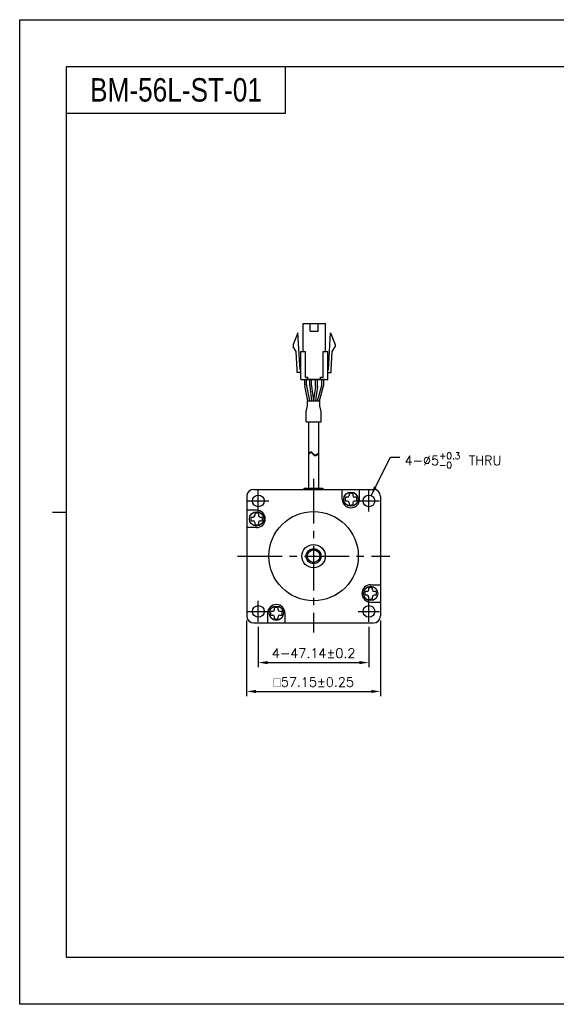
# Model space of a CAD drawing. Header units: millimetres. Extents: x 0 to 594, y 0 to 420.
# Tile 1 of 2: x 0 to 229, y 0 to 420. Entities that reach past the tile are written whole.
import ezdxf

# ---------------------------------------------------------------- set-up
doc = ezdxf.new("R2010")
doc.units = ezdxf.units.MM
doc.header["$PDSIZE"] = -1
doc.linetypes.add('CENTER2', pattern=[28.575, 19.05, -3.175, 3.175, -3.175])
doc.layers.add('\\M+5B4D6\\M+5CAB5\\M+5CFDF', color=7, linetype='Continuous', lineweight=25)
doc.styles.add('H', font='txt')
doc.styles.get("Standard").update_dxf_attribs({"font": 'txt.shx', "bigfont": 'whgtxt.shx'})
doc.dimstyles.new('ISO-25', dxfattribs={"dimtxt": 2.5, "dimasz": 2.5, "dimexe": 1.25, "dimexo": 0.625, "dimtad": 1, "dimtxsty": 'Standard', "dimcen": 2.5, "dimadec": 0, "dimazin": 0, "dimtfac": 1, "dimtmove": 0, "dimatfit": 3, "dimfxl": 0, "dimarcsym": 0})

# ---------------------------------------------------------------- blocks, each defined once
blk = doc.blocks.new('*D7')
at = {"color": 8, "lineweight": -2}
for p, q in [((101.74, 161.08), (101.74, 143.76)), ((148.88, 161.08), (148.88, 143.76)), ((105.74, 145.76), (144.88, 145.76))]:
    blk.add_line(p, q, dxfattribs=at)
at = {"color": 8}
for points in [[(105.74, 146.43), (105.74, 145.1), (101.74, 145.76)], [(144.88, 146.43), (144.88, 145.1), (148.88, 145.76)]]:
    blk.add_solid(points, dxfattribs=at)
at = {"layer": 'Defpoints', "color": 0}
for p in [(101.74, 163.08), (148.88, 163.08), (148.88, 145.76)]:
    blk.add_point(p, dxfattribs=at)
at = {"color": 3, "insert": (125.31, 149.76), "char_height": 4, "attachment_point": 5}
blk.add_mtext('\\A1;4-47.14±0.2', dxfattribs=at)
blk = doc.blocks.new('*D8')
at = {"color": 8, "lineweight": -2}
for p, q in [((96.74, 163.65), (96.74, 131.46)), ((153.89, 163.65), (153.89, 131.46)), ((100.74, 133.46), (149.89, 133.46))]:
    blk.add_line(p, q, dxfattribs=at)
at = {"color": 8}
for points in [[(100.74, 134.13), (100.74, 132.8), (96.74, 133.46)], [(149.89, 134.13), (149.89, 132.8), (153.89, 133.46)]]:
    blk.add_solid(points, dxfattribs=at)
at = {"layer": 'Defpoints', "color": 0}
for p in [(96.74, 165.65), (153.89, 165.65), (153.89, 133.46)]:
    blk.add_point(p, dxfattribs=at)
at = {"color": 3, "insert": (125.31, 137.46), "char_height": 4, "attachment_point": 5}
blk.add_mtext('\\A1;{\\Famgdt|c129;o}57.15±0.25', dxfattribs=at)

msp = doc.modelspace()

# ---------------------------------------------------------------- linework, layer by layer
for p, q in [((113.2289, 400), (113.2289, 380)), ((113.2289, 380), (20, 380)), ((120.821, 278.468), (120.821, 290.468)), ((123.871, 287.068), (123.871, 290.468)), ((127.271, 287.068), (127.271, 290.468)), ((130.321, 278.468), (130.321, 290.468)), ((118.571, 286.468), (116.571, 281.468)), ((119.521, 270.668), (118.571, 286.468)), ((131.621, 270.668), (132.571, 286.468)), ((132.571, 286.468), (134.571, 281.468)), ((116.571, 281.468), (116.571, 280.468)), ((134.571, 281.468), (134.571, 280.468)), ((117.8482, 278.496), (116.571, 280.468)), ((118.3232, 270.596), (117.8482, 278.496)), ((119.821, 266.468), (119.821, 278.468)), ((121.821, 267.468), (121.821, 278.468)), ((129.321, 267.468), (129.321, 278.468)), ((131.321, 266.468), (131.321, 278.468)), ((132.8189, 270.596), (133.2939, 278.496)), ((133.2939, 278.496), (134.571, 280.468)), ((118.321, 269.468), (118.321, 270.668)), ((132.821, 269.468), (132.821, 270.668)), ((121.5148, 264.1883), (121.5148, 266.468)), ((129.6273, 266.468), (121.5148, 266.468)), ((122.3148, 264.2696), (122.3148, 266.468)), ((122.821, 266.468), (122.821, 267.468)), ((128.321, 266.468), (128.321, 267.468)), ((128.8273, 264.4606), (128.8273, 266.468)), ((129.6273, 264.35), (129.6273, 266.468)), ((122.852, 257.468), (121.5556, 263.7863)), ((123.6687, 257.468), (122.3556, 263.8676)), ((126.9331, 257.468), (128.7522, 263.9177)), ((127.7643, 257.468), (129.5522, 263.807)), ((123.1602, 248.4836), (123.1602, 220.1979)), ((127.4602, 248.4836), (127.4602, 220.1979)), ((123.1602, 235.0978), (123.8582, 235.593)), ((123.1602, 234.7638), (123.8582, 235.259)), ((123.8582, 235.593), (124.0961, 235.6964)), ((123.8582, 235.259), (124.0961, 235.3624)), ((124.0961, 235.6964), (124.3204, 235.7096)), ((124.0961, 235.3624), (124.3204, 235.3756)), ((124.3204, 235.7096), (124.4754, 235.6459)), ((124.3204, 235.3756), (124.4754, 235.3119)), ((124.4754, 235.6459), (124.6183, 235.5284)), ((124.4754, 235.3119), (124.6183, 235.1944)), ((124.6183, 235.5284), (124.7548, 235.3728)), ((124.7548, 235.3728), (124.8908, 235.1949)), ((124.6183, 235.1944), (124.7548, 235.0388)), ((124.7548, 235.0388), (124.8908, 234.8609)), ((124.8908, 235.1949), (125.0328, 235.0105)), ((124.8908, 234.8609), (125.0328, 234.6765)), ((125.0328, 235.0105), (125.213, 234.8046)), ((125.0328, 234.6765), (125.213, 234.4706)), ((125.213, 234.8046), (125.4064, 234.6257)), ((125.213, 234.4706), (125.4064, 234.2917)), ((125.4064, 234.6257), (125.6093, 234.488)), ((125.4064, 234.2917), (125.6093, 234.154)), ((125.6093, 234.488), (125.8188, 234.4057)), ((125.6093, 234.154), (125.8188, 234.0717)), ((125.8188, 234.4057), (126.0317, 234.3931)), ((125.8188, 234.0717), (126.0317, 234.0591)), ((126.0317, 234.3931), (126.2151, 234.4453)), ((126.0317, 234.0591), (126.2151, 234.1113)), ((126.2151, 234.4453), (127.4602, 235.1548)), ((126.2151, 234.1113), (127.4602, 234.8208)), ((137.5102, 215.4738), (137.5102, 219.6536)), ((144.9102, 215.4738), (144.9102, 219.6536)), ((139.7102, 216.2738), (138.8416, 216.2738)), ((139.7102, 214.6738), (138.8416, 214.6738)), ((140.4102, 217.8423), (140.4102, 216.9738)), ((142.0102, 217.8423), (142.0102, 216.9738)), ((143.5787, 216.2738), (142.7102, 216.2738)), ((143.5787, 214.6738), (142.7102, 214.6738)), ((100.99, 210.7536), (96.8102, 210.7536)), ((140.4102, 213.9738), (140.4102, 213.1053)), ((142.0102, 213.9738), (142.0102, 213.1053)), ((98.6214, 207.8536), (99.49, 207.8536)), ((98.6214, 206.2536), (99.49, 206.2536)), ((100.19, 209.4222), (100.19, 208.5536)), ((101.79, 209.4222), (101.79, 208.5536)), ((102.49, 207.8536), (103.3585, 207.8536)), ((102.49, 206.2536), (103.3585, 206.2536)), ((100.99, 203.3536), (96.8102, 203.3536)), ((100.19, 205.5536), (100.19, 204.6851)), ((101.79, 205.5536), (101.79, 204.6851)), ((127.0204, 193.8286), (123.5999, 193.8286)), ((148.8303, 176.7536), (148.8303, 177.6222)), ((149.6303, 178.9536), (153.8102, 178.9536)), ((150.4303, 176.7536), (150.4303, 177.6221)), ((148.1303, 176.0536), (147.2618, 176.0536)), ((148.1303, 174.4536), (147.2618, 174.4536)), ((148.8303, 172.8851), (148.8303, 173.7536)), ((150.4303, 172.8851), (150.4303, 173.7536)), ((151.9989, 176.0536), (151.1303, 176.0536)), ((151.9989, 174.4536), (151.1303, 174.4536)), ((108.6102, 168.3334), (108.6102, 169.202)), ((110.2102, 168.3334), (110.2102, 169.202)), ((149.6303, 171.5536), (153.8102, 171.5536)), ((105.7102, 166.8334), (105.7102, 162.6536)), ((107.0416, 167.6334), (107.9102, 167.6334)), ((107.0416, 166.0334), (107.9102, 166.0334)), ((108.6102, 164.4649), (108.6102, 165.3334)), ((110.2102, 164.4649), (110.2102, 165.3334)), ((110.9102, 167.6334), (111.7787, 167.6334)), ((110.9102, 166.0334), (111.7787, 166.0334)), ((113.1102, 166.8334), (113.1102, 162.6536))]:
    msp.add_line(p, q)
at = {"color": 0}
for p, q in [((123.6509, 263.8735), (123.6509, 266.468)), ((124.4509, 263.9264), (124.4509, 266.468)), ((126.1509, 263.9264), (126.1509, 266.468)), ((126.9509, 263.8735), (126.9509, 266.468)), ((123.6683, 263.61), (124.4848, 257.468)), ((124.4683, 263.6629), (125.2918, 257.468)), ((126.1335, 263.6629), (125.31, 257.468)), ((126.9335, 263.61), (126.117, 257.468)), ((122.7103, 257.468), (127.9096, 257.468)), ((122.7103, 255.2193), (122.7103, 257.468)), ((127.9096, 255.2193), (127.9096, 257.468)), ((122.0903, 252.8947), (122.7103, 255.2193)), ((122.0903, 248.4836), (122.0903, 252.8947)), ((128.53, 252.8934), (127.9096, 255.2193)), ((128.53, 248.4836), (128.53, 252.8934)), ((122.0903, 248.4836), (128.53, 248.4836))]:
    msp.add_line(p, q, dxfattribs=at)
at = {"color": 1, "linetype": 'CENTER2'}
for p, q in [((125.3102, 224.1979), (125.3102, 158.6536)), ((101.7402, 210.2236), (101.7402, 219.2236)), ((148.8802, 210.2236), (148.8802, 219.2236)), ((97.2402, 214.7236), (106.2402, 214.7236)), ((144.3802, 214.7236), (153.3802, 214.7236)), ((92.8102, 191.1536), (157.8102, 191.1536)), ((101.7402, 163.0836), (101.7402, 172.0836)), ((148.8802, 163.0836), (148.8802, 172.0836)), ((97.2402, 167.5836), (106.2402, 167.5836)), ((144.3802, 167.5836), (153.3802, 167.5836))]:
    msp.add_line(p, q, dxfattribs=at)
at = {"ltscale": 0.3}
for p, q in [((99.8102, 219.6536), (150.8102, 219.6536)), ((96.8102, 216.6536), (96.8102, 165.6536)), ((153.8102, 216.6536), (153.8102, 165.6536)), ((99.8102, 162.6536), (150.8102, 162.6536))]:
    msp.add_line(p, q, dxfattribs=at)
at = {"color": 4}
msp.add_line((14, 210), (20, 210), dxfattribs=at)
at = {"color": 6}
msp.add_lwpolyline([(0, 420), (594, 420), (594, 0), (0, 0)], close=True, dxfattribs=at)
at = {"color": 4}
msp.add_lwpolyline([(20, 400), (574, 400), (574, 20), (20, 20)], close=True, dxfattribs=at)
for points in [[(120.821, 290.468), (130.321, 290.468)], [(123.871, 287.068), (127.271, 287.068)], [(119.821, 278.468), (121.821, 278.468)], [(129.321, 278.468), (131.321, 278.468)], [(119.821, 269.468), (118.321, 269.468)], [(119.821, 269.468), (118.321, 269.468)], [(119.821, 270.668), (119.521, 270.668)], [(131.321, 270.668), (131.621, 270.668)], [(131.321, 269.468), (132.821, 269.468)], [(131.321, 269.468), (132.821, 269.468)], [(119.821, 266.468), (131.321, 266.468)], [(121.821, 267.468), (122.821, 267.468)], [(128.321, 267.468), (129.321, 267.468)]]:
    msp.add_lwpolyline(points)
for centre, radius in [((141.2102, 215.4738), 3.0521), ((101.7402, 214.7236), 2.5), ((148.8802, 214.7236), 2.5), ((100.99, 207.0536), 3.0521), ((125.3102, 191.1536), 19.05), ((125.3102, 191.1536), 5), ((125.3102, 191.1536), 3.175), ((125.3102, 191.1536), 2.6898), ((149.6303, 175.2536), 3.0521), ((101.7402, 167.5836), 2.5), ((109.4102, 166.8334), 3.0521), ((148.8802, 167.5836), 2.5)]:
    msp.add_circle(centre, radius)
for centre, radius, start, end in [((123.5148, 264.1883), 2, 180, 191.595436), ((124.3148, 264.2696), 2, 180, 191.595436), ((126.8273, 264.4606), 2, 344.249037, 0), ((127.6273, 264.35), 2, 344.249037, 0), ((141.2102, 215.4738), 3.7, 180, 0), ((141.2102, 215.4738), 2.5, 161.337032, 198.662882), ((139.7102, 216.9738), 0.7, 270, 0), ((139.7102, 213.9738), 0.7, 0, 90), ((141.2102, 215.4738), 2.5, 71.337147, 108.662997), ((142.7102, 216.9738), 0.7, 180, 270), ((142.7102, 213.9738), 0.7, 90, 180), ((141.2102, 215.4738), 2.5, 341.337118, 18.662968), ((100.99, 207.0536), 3.7, 270, 90), ((141.2102, 215.4738), 2.5, 251.337003, 288.662853), ((100.99, 207.0536), 2.5, 161.337147, 198.662997), ((99.49, 208.5536), 0.7, 270, 0), ((99.49, 205.5536), 0.7, 0, 90), ((100.99, 207.0536), 2.5, 71.337118, 108.662968), ((102.49, 208.5536), 0.7, 180, 270), ((102.49, 205.5536), 0.7, 90, 180), ((100.99, 207.0536), 2.5, 341.337003, 18.662853), ((100.99, 207.0536), 2.5, 251.337032, 288.662882), ((149.6303, 175.2536), 3.7, 90, 270), ((148.1303, 176.7536), 0.7, 270, 0), ((149.6303, 175.2536), 2.5, 71.337032, 108.662882), ((151.1303, 176.7536), 0.7, 180, 270), ((149.6303, 175.2536), 2.5, 161.337003, 198.662853), ((148.1303, 173.7536), 0.7, 0, 90), ((149.6303, 175.2536), 2.5, 251.337118, 288.662968), ((151.1303, 173.7536), 0.7, 90, 180), ((149.6303, 175.2536), 2.5, 341.337147, 18.662997), ((109.4102, 166.8334), 3.7, 0, 180), ((107.9102, 168.3334), 0.7, 270, 0), ((109.4102, 166.8334), 2.5, 71.337003, 108.662853), ((110.9102, 168.3334), 0.7, 180, 270), ((109.4102, 166.8334), 2.5, 161.337118, 198.662968), ((107.9102, 165.3334), 0.7, 0, 90), ((109.4102, 166.8334), 2.5, 251.337147, 288.662997), ((110.9102, 165.3334), 0.7, 90, 180), ((109.4102, 166.8334), 2.5, 341.337032, 18.662882)]:
    msp.add_arc(centre, radius, start, end)
at = {"color": 0}
for centre, start, end in [((125.6509, 263.8735), 180, 187.571875), ((126.4509, 263.9264), 180, 187.571875), ((124.1509, 263.9264), 352.428125, 0), ((124.9509, 263.8735), 352.428125, 0)]:
    msp.add_arc(centre, 2, start, end, dxfattribs=at)
at = {"ltscale": 0.3}
for centre, start, end in [((99.8102, 216.6536), 90, 180), ((150.8102, 216.6536), 0, 90), ((99.8102, 165.6536), 180, 270), ((150.8102, 165.6536), 270, 0)]:
    msp.add_arc(centre, 3, start, end, dxfattribs=at)
at = {"layer": '\\M+5B4D6\\M+5CAB5\\M+5CFDF'}
for p, q in [((121.3095, 220.1979), (129.3109, 220.1979)), ((121.3095, 219.6536), (121.3095, 220.1979)), ((129.3109, 220.1979), (129.3109, 219.6536))]:
    msp.add_line(p, q, dxfattribs=at)

# ---------------------------------------------------------------- texts
at = {"insert": (30, 390), "char_height": 10, "attachment_point": 4, "style": 'H'}
msp.add_mtext_dynamic_manual_height_columns('{\\fArial|b0|i0|c0|p34;\\W0.8;BM-56L-ST-01}', width=125.985451, gutter_width=12.5, heights=[0], dxfattribs=at)
at = {"color": 3, "insert": (164.0551, 235.348), "char_height": 4, "attachment_point": 1}
msp.add_mtext('\\A1;4-%%C5{\\H0.7x;\\S+0.3^ -0;} THRU', dxfattribs=at)

# ---------------------------------------------------------------- dimensions: what is measured, and where the dimension line sits
for base, p1, p2, text, override, picture, middle in [((153.8852, 133.4645), (96.7352, 165.6536), (153.8852, 165.6536), '{\\Famgdt|c129;o}<>', {"dimscale": 2, "dimtxt": 2, "dimasz": 2, "dimexe": 1, "dimexo": 1, "dimgap": 1, "dimdec": 3, "dimzin": 9, "dimdsep": 46, "dimcen": 0, "dimclrd": 8, "dimclre": 8, "dimclrt": 3, "dimadec": 3, "dimazin": 2, "dimtol": 1, "dimtp": 0.25, "dimtm": 0.25, "dimtdec": 3, "dimfxl": 0.6, "dimtolj": 1, "dimtzin": 9, "dimarcsym": 1}, '*D8', (125.3102, 137.4645)), ((148.8802, 145.7624), (101.7402, 163.0836), (148.8802, 163.0836), '4-<>', {"dimscale": 2, "dimtxt": 2, "dimasz": 2, "dimexe": 1, "dimexo": 1, "dimgap": 1, "dimdec": 3, "dimzin": 9, "dimdsep": 46, "dimcen": 0, "dimclrd": 8, "dimclre": 8, "dimclrt": 3, "dimadec": 3, "dimazin": 2, "dimtol": 1, "dimtp": 0.2, "dimtm": 0.2, "dimtdec": 3, "dimfxl": 0.6, "dimtolj": 1, "dimtzin": 9, "dimarcsym": 1}, '*D7', (125.3102, 149.7624))]:
    dim = msp.add_linear_dim(base=base, p1=p1, p2=p2, text=text, dimstyle='ISO-25', override=override)
    dim.commit()
    dim.dimension.update_dxf_attribs({"geometry": picture, "text_midpoint": middle})

# ---------------------------------------------------------------- leaders
at = {"annotation_type": 0, "has_hookline": 1, "hookline_direction": 0, "text_width": 42.1167}
msp.add_leader([(149.802, 217.0474), (158.0551, 233.348), (162.0551, 233.348)], dimstyle='ISO-25', override={"dimscale": 2, "dimtxt": 2, "dimasz": 2, "dimexe": 1, "dimexo": 1, "dimgap": 1, "dimtad": 0, "dimdec": 3, "dimzin": 9, "dimdsep": 46, "dimcen": 0, "dimclrd": 8, "dimclre": 8, "dimclrt": 3, "dimadec": 3, "dimazin": 2, "dimtdec": 3, "dimfxl": 0.6, "dimtolj": 1, "dimtzin": 1, "dimarcsym": 1}, dxfattribs=at)

doc.saveas('drawing.dxf')
